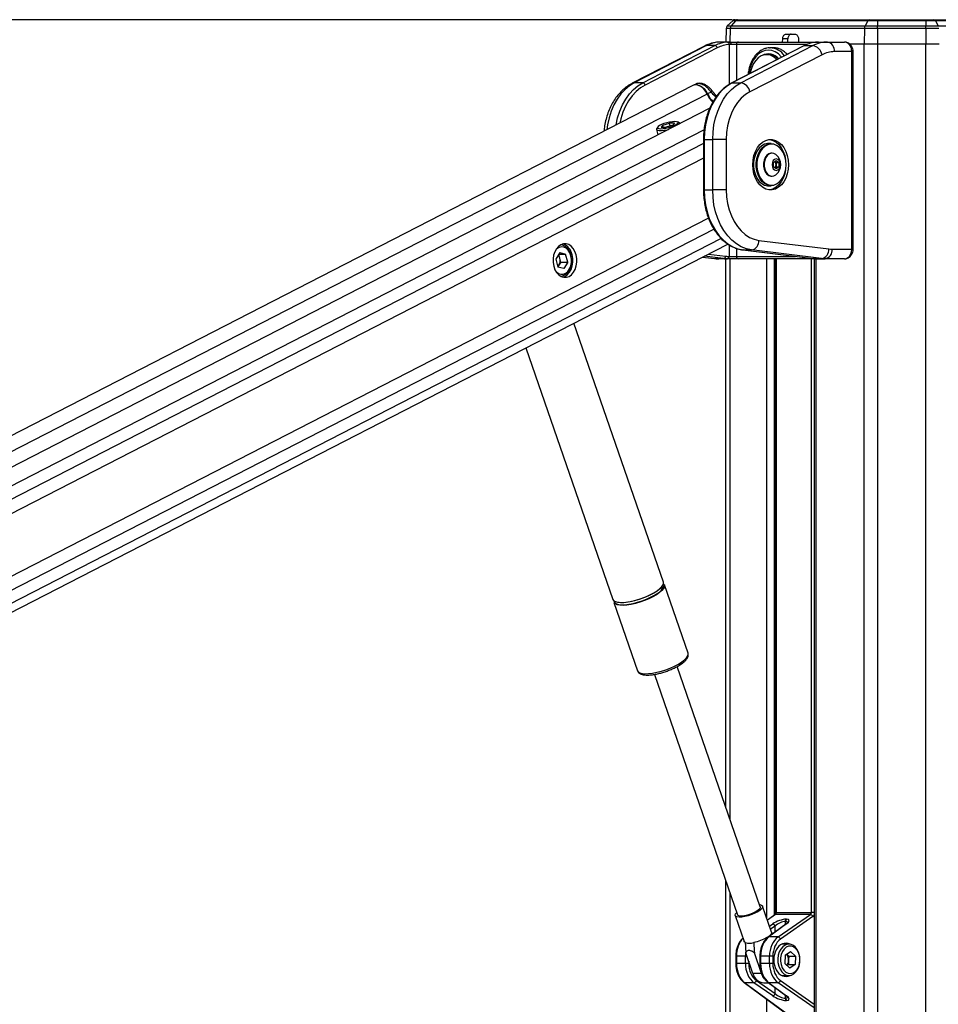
# Model space of a CAD drawing. Header units: millimetres. Extents: x 20 to 22981, y 40 to 19992.
# Tile 52 of 158: x 6047 to 6810, y 7142 to 7959. Entities that reach past the tile are written whole.
import ezdxf

# ---------------------------------------------------------------- set-up
doc = ezdxf.new("R2010")
doc.units = ezdxf.units.MM
doc.header["$LTSCALE"] = 2
doc.layers.add('COMPONENT_GEOMETRY', color=7, linetype='Continuous')
doc.styles.add('SLDTEXTSTYLE0', font='TXT', dxfattribs={"width": 0.75})
doc.dimstyles.new('SLDDIMSTYLE0', dxfattribs={"dimtxt": 100, "dimasz": 6.604, "dimexe": 0, "dimexo": 0.0625, "dimgap": 25, "dimtad": 0, "dimtih": 1, "dimtoh": 1, "dimdec": 0, "dimrnd": 1e-09, "dimzin": 12, "dimdsep": 46, "dimtxsty": 'SLDTEXTSTYLE0', "dimsah": 1, "dimcen": 0.09, "dimadec": 0, "dimazin": 3, "dimtfac": 1, "dimtdec": 0, "dimtofl": 0, "dimtmove": 0, "dimatfit": 3, "dimfxl": 1, "dimfrac": 2, "dimtolj": 1, "dimtzin": 12, "dimarcsym": 0})

# ---------------------------------------------------------------- blocks, each defined once
blk = doc.blocks.new('_D_4')
at = {"layer": 'COMPONENT_GEOMETRY', "color": 7}
for p, q in [((6638.52, 7959.49), (995.17, 7959.49)), ((1001.52, 7959.49), (1001.52, 5203.33)), ((801.45, 5183.02), (770.98, 5183.02)), ((770.98, 5183.02), (770.98, 5024.27)), ((1201.59, 5183.02), (1232.06, 5183.02)), ((1232.06, 5183.02), (1232.06, 5024.27)), ((770.98, 5024.27), (801.45, 5024.27)), ((1232.06, 5024.27), (1201.59, 5024.27)), ((1001.52, 2118.49), (1001.52, 4874.65)), ((6578.75, 2118.49), (995.17, 2118.49))]:
    blk.add_line(p, q, dxfattribs=at)
for points in [[(1001.52, 7959.49), (1000.51, 7952.89), (1002.54, 7952.89)], [(1001.52, 2118.49), (1002.54, 2125.1), (1000.51, 2125.1)]]:
    blk.add_solid(points, dxfattribs=at)
at = {"layer": 'COMPONENT_GEOMETRY', "color": 7, "char_height": 100, "attachment_point": 1, "style": 'SLDTEXTSTYLE0'}
for s, insert in [('9\'6.98"', (801.45, 5153.18)), ('2921mm', (728.74, 5003.56))]:
    blk.add_mtext(s, dxfattribs=dict(at, insert=insert))

msp = doc.modelspace()

# ---------------------------------------------------------------- linework, layer by layer
at = {"color": 7, "linetype": 'Continuous', "lineweight": 25}
for p, q in [((6638.98, 7958.65), (6634.53, 7954.36)), ((6634.53, 7954.36), (6637.69, 7954.36)), ((6641.39, 7958.65), (6637.69, 7954.36)), ((6637.69, 7954.36), (6748.87, 7954.36)), ((6641.39, 7958.65), (6638.98, 7958.65)), ((6641.06, 7959.49), (6643.13, 7959.49)), ((6751.33, 7958.65), (6641.39, 7958.65)), ((6643.13, 7959.49), (6752.48, 7959.49)), ((6751.33, 7958.65), (6748.87, 7954.36)), ((6748.87, 7954.36), (6759.31, 7954.36)), ((6759.31, 7958.65), (6751.33, 7958.65)), ((6752.48, 7959.49), (6759.31, 7959.49)), ((6759.31, 7959.49), (6759.31, 7958.65)), ((6759.31, 7959.49), (6799.26, 7959.49)), ((6799.26, 7958.65), (6759.31, 7958.65)), ((6759.31, 7958.65), (6759.31, 7954.36)), ((6759.31, 7952.25), (6759.31, 7954.36)), ((6759.31, 7954.36), (6799.26, 7954.36)), ((6799.26, 7959.49), (6799.26, 7958.65)), ((6799.26, 7959.49), (6806.09, 7959.49)), ((6799.26, 7958.65), (6799.26, 7954.36)), ((6807.25, 7958.65), (6799.26, 7958.65)), ((6799.26, 7952.25), (6799.26, 7954.36)), ((6799.26, 7954.36), (6809.71, 7954.36)), ((6806.09, 7959.49), (6915.45, 7959.49)), ((6807.25, 7958.65), (6809.71, 7954.36)), ((6917.19, 7958.65), (6807.25, 7958.65)), ((6809.71, 7954.36), (6920.89, 7954.36)), ((6633.62, 7952.25), (6633.42, 7940.96)), ((6636.93, 7952.25), (6633.62, 7952.25)), ((6748.36, 7952.25), (6636.93, 7952.25)), ((6683.34, 7947.49), (6690.79, 7947.49)), ((6748.36, 7952.25), (6748.24, 7939.49)), ((6759.31, 7952.25), (6748.36, 7952.25)), ((6759.31, 7952.25), (6759.31, 7939.49)), ((6799.26, 7952.25), (6759.31, 7952.25)), ((6799.26, 7952.25), (6799.26, 7939.49)), ((6810.22, 7952.25), (6799.26, 7952.25)), ((6615.52, 7937.54), (6555.54, 7906.67)), ((6617.24, 7937.94), (6557.27, 7907.07)), ((6564.34, 7907.07), (6624.31, 7937.94)), ((6624.31, 7937.94), (6617.24, 7937.94)), ((6636.72, 7940.96), (6629.34, 7940.96)), ((6636.72, 7940.96), (6643.74, 7940.96)), ((6642.18, 7938.96), (6637.5, 7938.96)), ((6698.13, 7937.84), (6638.15, 7906.97)), ((6698.56, 7937.94), (6638.59, 7907.07)), ((6643.74, 7940.96), (6708.56, 7940.96)), ((6645.66, 7907.07), (6705.63, 7937.94)), ((6680.45, 7940.96), (6680.52, 7943.56)), ((6684.76, 7943.56), (6680.52, 7943.56)), ((6684.7, 7940.96), (6684.76, 7943.56)), ((6693.62, 7943.56), (6693.62, 7940.96)), ((6698.56, 7937.94), (6705.63, 7937.94)), ((6708.56, 7940.96), (6710.34, 7940.96)), ((6710.34, 7940.96), (6717.72, 7940.96)), ((6717.72, 7940.96), (6731.74, 7940.96)), ((6735.66, 7939.49), (6748.24, 7939.49)), ((6735.83, 7939.49), (6748.24, 7939.49)), ((6748.24, 7939.49), (6759.31, 7939.49)), ((6759.31, 7939.49), (6799.26, 7939.49)), ((6799.26, 7939.49), (6810.34, 7939.49)), ((6626.21, 7936.06), (6566.24, 7905.19)), ((6713.22, 7930.42), (6653.25, 7899.55)), ((6669.19, 7930.46), (6667.14, 7930.46)), ((6669.58, 7936.15), (6670.11, 7936.16)), ((6672.94, 7936.16), (6670.11, 7936.16)), ((6737.84, 7932.96), (6723.38, 7932.96)), ((6737.84, 7768.96), (6737.84, 7932.96)), ((6739.01, 7768.96), (6739.01, 7932.96)), ((6605.91, 7904.86), (5404.92, 7287.66)), ((6564.34, 7907.07), (6557.27, 7907.07)), ((6608.39, 7906.02), (6606.48, 7905.13)), ((6638.59, 7907.07), (6645.66, 7907.07)), ((6621.01, 7899.43), (6618.16, 7897.96)), ((6621.66, 7900.83), (6621.64, 7900.85)), ((6619.97, 7885.97), (5429.33, 7274.09)), ((6580.96, 7871.94), (6586.41, 7873.67)), ((6590.56, 7873.67), (6586.41, 7873.67)), ((6587.04, 7871.23), (6586.41, 7873.67)), ((6590.56, 7873.67), (6589.26, 7871.94)), ((6594.63, 7873.8), (6593.23, 7874.57)), ((6595.11, 7873.2), (6595.08, 7873.3)), ((6575.71, 7868.32), (6576.87, 7863.82)), ((6576.72, 7870.33), (6575.87, 7868.98)), ((6580.96, 7871.94), (6579.66, 7870.2)), ((6579.66, 7870.2), (6583.81, 7870.2)), ((6581.4, 7870.2), (6580.96, 7871.94)), ((6589.26, 7871.94), (6583.81, 7870.2)), ((6614.74, 7860.09), (6614.74, 7818.15)), ((6615.32, 7860.09), (6615.32, 7818.15)), ((6615.32, 7860.09), (6622.39, 7860.09)), ((6622.39, 7818.15), (6622.39, 7860.09)), ((6633.71, 7860.09), (6622.39, 7860.09)), ((6633.71, 7860.09), (6633.71, 7818.15)), ((6670.9, 7856.62), (6668.64, 7856.62)), ((6671.72, 7848.62), (6671.18, 7848.62)), ((6672.95, 7840.85), (6675.07, 7842.58)), ((6672.95, 7837.39), (6672.95, 7840.85)), ((6673.97, 7841.68), (6674.99, 7840.85)), ((6674.99, 7840.85), (6677.2, 7840.85)), ((6674.99, 7840.85), (6674.99, 7839.12)), ((6675.07, 7842.58), (6677.2, 7840.85)), ((6677.2, 7840.85), (6677.2, 7837.39)), ((6675.07, 7835.65), (6672.95, 7837.39)), ((6674.99, 7837.39), (6673.97, 7836.55)), ((6674.99, 7839.12), (6674.99, 7837.39)), ((6674.99, 7837.39), (6677.2, 7837.39)), ((6677.2, 7837.39), (6675.07, 7835.65)), ((6671.18, 7829.62), (6671.72, 7829.62)), ((6615.32, 7818.15), (6622.39, 7818.15)), ((6633.71, 7818.15), (6622.39, 7818.15)), ((6668.64, 7821.62), (6670.9, 7821.62)), ((6660.82, 7776.31), (6718.93, 7769.12)), ((5589.9, 7236.12), (6635.01, 7773.21)), ((6495.4, 7766.15), (6492.2, 7760.76)), ((6495.4, 7766.15), (6500.3, 7764.93)), ((6647.47, 7768.35), (6705.59, 7761.16)), ((6647.6, 7768.34), (6647.47, 7768.35)), ((6647.6, 7768.34), (6654.67, 7768.34)), ((6647.6, 7768.34), (6705.71, 7761.15)), ((6712.78, 7761.15), (6654.67, 7768.34)), ((6721.52, 7768.96), (6737.84, 7768.96)), ((6492.2, 7760.76), (6493.9, 7754.15)), ((6495.5, 7761.62), (6494.66, 7764.89)), ((6494.68, 7764.93), (6500.3, 7764.93)), ((6496.35, 7758.31), (6494.75, 7755.62)), ((6496.35, 7758.31), (6495.5, 7761.62)), ((6496.35, 7758.31), (6502, 7758.31)), ((6502, 7758.31), (6498.8, 7752.92)), ((6502, 7758.31), (6500.3, 7764.93)), ((6613.99, 7762.4), (6623.9, 7761.18)), ((6631.46, 7761.15), (6624.39, 7761.15)), ((6634.54, 7760.96), (6627.47, 7760.96)), ((6633.39, 7305.15), (6633.39, 7760.96)), ((6634.81, 7760.96), (6634.54, 7760.96)), ((6643.74, 7760.96), (6634.81, 7760.96)), ((6635.96, 7762.96), (6636.23, 7762.96)), ((6636.23, 7762.96), (6642.18, 7762.96)), ((6708.56, 7760.96), (6643.74, 7760.96)), ((6674.59, 7760.96), (6674.59, 7218.4)), ((6705.71, 7761.15), (6705.59, 7761.16)), ((6705.71, 7761.15), (6712.78, 7761.15)), ((6706.75, 7760.96), (6706.75, 6590.02)), ((6708.79, 7760.96), (6708.56, 7760.96)), ((6708.79, 7760.96), (6715.86, 7760.96)), ((6731.74, 7760.96), (6715.86, 7760.96)), ((6494.75, 7755.62), (6493.89, 7754.18)), ((6498.8, 7752.92), (6493.9, 7754.15)), ((6581.48, 7492.63), (6507.2, 7707.52)), ((6467.39, 7687.07), (6539.61, 7478.15)), ((6601.93, 7433.47), (6582.32, 7490.21)), ((6540.45, 7475.74), (6560.06, 7419)), ((6601.97, 7433.35), (6601.93, 7433.47)), ((6602.01, 7432.89), (6601.95, 7433.27)), ((6661.84, 7222.86), (6592.84, 7422.46)), ((6595.17, 7423.8), (6597.29, 7425.25)), ((6596.01, 7424.35), (6596.38, 7424.59)), ((6560.03, 7419.11), (6560.06, 7419)), ((6574.02, 7415.95), (6643.01, 7216.35)), ((6633.39, 6590.02), (6633.39, 7244.18)), ((6671.22, 7201.97), (6663.77, 7223.53)), ((6675.18, 7218.4), (6704.36, 7218.4)), ((6641.08, 7215.69), (6648.54, 7194.13)), ((6673.9, 7216.45), (6667.77, 7211.95)), ((6703.54, 7216.62), (6674.44, 7216.62)), ((6676.69, 7197.95), (6703.54, 7216.62)), ((6705.55, 7214.83), (6678.7, 7196.16)), ((6682.81, 7210.9), (6682.59, 7210.9)), ((6683.36, 7212.68), (6683.59, 7212.68)), ((6683.19, 7208.58), (6668.44, 7197.78)), ((6683.73, 7208.75), (6668.99, 7197.95)), ((6676.69, 7197.95), (6668.99, 7197.95)), ((6685.67, 7191.96), (6679.74, 7191.96)), ((6682.65, 7182.84), (6687.1, 7185.98)), ((6691.25, 7182.1), (6687.1, 7185.98)), ((6641.54, 7181.88), (6641.54, 7176.04)), ((6649.5, 7181.88), (6642.13, 7181.88)), ((6642.13, 7181.88), (6642.13, 7176.04)), ((6649.5, 7176.04), (6649.5, 7181.88)), ((6655.84, 7167.64), (6649.9, 7184.82)), ((6662.91, 7167.64), (6656.97, 7184.82)), ((6661.57, 7181.88), (6661.57, 7176.04)), ((6669.53, 7181.88), (6662.16, 7181.88)), ((6662.16, 7181.88), (6662.16, 7176.04)), ((6672.32, 7181.88), (6669.53, 7181.88)), ((6669.53, 7176.04), (6669.53, 7181.88)), ((6672.32, 7181.88), (6672.32, 7176.04)), ((6682.65, 7182.84), (6682.35, 7175.82)), ((6685.6, 7182.1), (6683.88, 7183.71)), ((6685.44, 7178.59), (6685.29, 7175.07)), ((6685.6, 7182.1), (6685.44, 7178.59)), ((6685.6, 7182.1), (6691.25, 7182.1)), ((6691.25, 7182.1), (6690.95, 7175.07)), ((6649.5, 7176.04), (6642.13, 7176.04)), ((6652.29, 7176.04), (6649.5, 7176.04)), ((6669.53, 7176.04), (6662.16, 7176.04)), ((6672.32, 7176.04), (6669.53, 7176.04)), ((6682.35, 7175.82), (6686.5, 7171.93)), ((6685.29, 7175.07), (6684.07, 7174.21)), ((6685.29, 7175.07), (6690.95, 7175.07)), ((6690.95, 7175.07), (6686.5, 7171.93)), ((6662.91, 7167.64), (6655.84, 7167.64)), ((6658.67, 7161.75), (6674.21, 7150.95)), ((6679.74, 7165.96), (6685.67, 7165.96)), ((6648.42, 7160.14), (6685.68, 7132.84)), ((6648.96, 7159.97), (6686.97, 7132.12)), ((6656.66, 7159.97), (6648.96, 7159.97)), ((6672.2, 7149.16), (6656.66, 7159.97)), ((6664.73, 7159.79), (6668.92, 7159.79)), ((6668.44, 7160.14), (6683.19, 7149.34)), ((6668.99, 7159.97), (6683.73, 7149.16)), ((6676.69, 7159.97), (6668.99, 7159.97)), ((6682.59, 7147.02), (6682.81, 7147.02)), ((6683.59, 7145.23), (6683.36, 7145.23))]:
    msp.add_line(p, q, dxfattribs=at)
at = {"color": 8, "linetype": 'Continuous', "lineweight": 25}
for p, q in [((6636.93, 7952.25), (6636.76, 7940.96)), ((6636.23, 7905.89), (6636.23, 7938.9)), ((6700.75, 7938.96), (6642.18, 7938.96)), ((6642.18, 7938.96), (6642.18, 7909.04)), ((6748.24, 2191.49), (6748.24, 7939.49)), ((6759.31, 7939.49), (6759.31, 2191.49)), ((6799.26, 2191.49), (6799.26, 7939.49)), ((6739.01, 7932.96), (6737.84, 7932.96)), ((6617.76, 7897.75), (5417.26, 7280.8)), ((6615.22, 7867.99), (5443.87, 7266.02)), ((6614.74, 7856.64), (5632.67, 7351.95)), ((6615.32, 7860.09), (6614.74, 7860.09)), ((6614.74, 7844.62), (5648.46, 7348.04)), ((6615.32, 7818.15), (6614.74, 7818.15)), ((6618.92, 7794.82), (5648.2, 7295.96)), ((6623.51, 7785.45), (5525.04, 7220.94)), ((6629.4, 7777.89), (5534.94, 7215.44)), ((6636.23, 7762.96), (6636.23, 7772.42)), ((6642.18, 7769.62), (6642.18, 7762.96)), ((6739.01, 7768.96), (6737.84, 7768.96)), ((6614.04, 7762.43), (6624.39, 7761.15)), ((6631.46, 7761.15), (6615.41, 7763.13)), ((6618.83, 7764.89), (6633, 7763.14)), ((6623.9, 7761.18), (6624.39, 7761.15)), ((6636.74, 7760.96), (6636.74, 7295.46)), ((6642.18, 7762.96), (6691.02, 7762.96)), ((6667.23, 7213.52), (6667.23, 7760.96)), ((6673.4, 7760.96), (6673.4, 7216.08)), ((6675.18, 7760.96), (6675.18, 7218.4)), ((6704.36, 7218.4), (6704.36, 7760.96)), ((6708.14, 7760.96), (6708.14, 6590.02)), ((6708.52, 7760.96), (6708.56, 7760.96)), ((6636.74, 7234.49), (6636.74, 6590.02)), ((6675.18, 7218.4), (6674.59, 7218.4)), ((6706.75, 7218.4), (6704.36, 7218.4)), ((6674.44, 7216.62), (6667.83, 7211.77)), ((6682.59, 7210.9), (6682.59, 7208.14)), ((6682.81, 7208.3), (6682.81, 7210.9)), ((6669.52, 7206.89), (6672.2, 7208.75)), ((6674.21, 7206.97), (6670.41, 7204.32)), ((6674.21, 7202), (6674.21, 7206.97)), ((6641.54, 7181.88), (6642.13, 7181.88)), ((6649.5, 7181.88), (6650.91, 7181.88)), ((6652.29, 7177.89), (6652.29, 7176.04)), ((6662.16, 7181.88), (6661.57, 7181.88)), ((6641.54, 7176.04), (6642.13, 7176.04)), ((6661.57, 7176.04), (6662.16, 7176.04)), ((6678.7, 7161.75), (6706.75, 7142.25)), ((6674.21, 7150.95), (6674.21, 7155.91)), ((6706.75, 7139.06), (6676.69, 7159.97)), ((6667.23, 6590.02), (6667.23, 7146.36)), ((6682.59, 7149.78), (6682.59, 7147.02)), ((6682.81, 7147.02), (6682.81, 7149.61))]:
    msp.add_line(p, q, dxfattribs=at)
at = {"color": 8, "linetype": 'Continuous', "lineweight": 25, "flags": 128}
for points in [[(6615.52, 7937.54), (6616.18, 7937.8), (6617.24, 7937.94)], [(6708.56, 7940.96), (6708.32, 7940.92), (6708.13, 7940.83)], [(6679.59, 7928.3), (6679.24, 7928.73), (6676.9, 7931.05), (6674.31, 7932.76), (6671.55, 7933.81), (6668.7, 7934.16), (6665.85, 7933.81), (6663.09, 7932.76), (6660.5, 7931.05), (6658.15, 7928.73), (6656.13, 7925.87), (6654.49, 7922.56), (6653.28, 7918.89), (6652.54, 7914.99), (6652.47, 7914.34)], [(6557.27, 7907.07), (6553.31, 7904.64), (6549.59, 7901.54), (6546.17, 7897.82), (6543.09, 7893.54), (6540.4, 7888.77), (6538.14, 7883.56), (6536.35, 7878.01), (6535.06, 7872.18), (6534.47, 7868.14)], [(6542.11, 7872.07), (6542.13, 7872.18), (6543.43, 7878.01), (6545.22, 7883.56), (6547.47, 7888.77), (6550.16, 7893.54), (6553.24, 7897.82), (6556.66, 7901.54), (6560.38, 7904.64), (6564.34, 7907.07)], [(6566.24, 7905.19), (6562.44, 7902.86), (6558.87, 7899.88), (6555.58, 7896.31), (6552.62, 7892.21), (6550.04, 7887.62), (6547.88, 7882.62), (6546.16, 7877.29), (6545.3, 7873.71)], [(6555.54, 7906.67), (6556.2, 7906.93), (6557.27, 7907.07)], [(6638.59, 7907.07), (6638.32, 7907.04), (6638.15, 7906.97)], [(6621.01, 7899.43), (6621.34, 7899.84), (6621.56, 7900.2), (6621.68, 7900.5), (6621.7, 7900.73), (6621.66, 7900.83)], [(6596.66, 7426.24), (6598.92, 7427.97), (6600.6, 7429.66), (6601.66, 7431.23), (6602.05, 7432.64), (6601.97, 7433.35)], [(6560.06, 7419), (6560.62, 7418.12), (6561.9, 7417.29), (6563.79, 7416.75), (6566.24, 7416.52), (6569.16, 7416.6), (6572.45, 7416.98), (6576.03, 7417.67), (6579.76, 7418.63), (6583.53, 7419.84), (6587.22, 7421.25), (6590.72, 7422.82), (6593.89, 7424.5), (6596.66, 7426.24)]]:
    msp.add_lwpolyline(points, dxfattribs=at)
at = {"color": 7, "linetype": 'Continuous', "lineweight": 25, "flags": 128}
for points in [[(6636.72, 7940.96), (6636.87, 7940.92), (6637.02, 7940.81), (6637.15, 7940.62), (6637.27, 7940.37), (6637.37, 7940.07), (6637.44, 7939.72), (6637.48, 7939.35), (6637.5, 7938.96)], [(6698.56, 7937.94), (6698.29, 7937.91), (6698.13, 7937.84)], [(6675.67, 7926.28), (6675.13, 7926.86), (6672.85, 7928.71), (6670.38, 7929.91), (6667.78, 7930.44), (6665.16, 7930.26), (6662.62, 7929.38), (6660.23, 7927.83), (6658.1, 7925.68), (6656.29, 7922.99), (6654.88, 7919.87), (6653.91, 7916.43), (6653.64, 7914.94)], [(6617.76, 7897.75), (6616.38, 7900.19), (6614.65, 7902.29), (6612.68, 7903.93), (6610.59, 7904.99), (6608.53, 7905.41), (6606.62, 7905.15), (6605.91, 7904.86)], [(6606.28, 7905.03), (6607.04, 7905.35), (6608.94, 7905.6), (6611, 7905.18), (6613.09, 7904.13), (6615.06, 7902.49), (6616.79, 7900.39), (6618.16, 7897.96)], [(6638.59, 7907.07), (6634.63, 7904.64), (6630.91, 7901.54), (6627.48, 7897.82), (6624.4, 7893.54), (6621.72, 7888.77), (6619.46, 7883.56), (6617.67, 7878.01), (6616.37, 7872.18), (6615.59, 7866.18), (6615.32, 7860.09)], [(6622.39, 7860.09), (6622.66, 7866.18), (6623.44, 7872.18), (6624.74, 7878.01), (6626.53, 7883.56), (6628.79, 7888.77), (6631.48, 7893.54), (6634.55, 7897.82), (6637.98, 7901.54), (6641.7, 7904.64), (6645.66, 7907.07)], [(6653.25, 7899.55), (6649.57, 7897.25), (6646.14, 7894.26), (6643.03, 7890.64), (6640.29, 7886.46), (6637.98, 7881.79), (6636.14, 7876.72), (6634.8, 7871.35), (6633.98, 7865.77), (6633.71, 7860.09)], [(6590.96, 7874.94), (6588.97, 7874.82), (6586.67, 7874.46), (6584.24, 7873.9), (6581.88, 7873.18), (6579.78, 7872.36), (6578.12, 7871.51), (6577.02, 7870.69), (6576.58, 7869.97), (6576.83, 7869.41), (6577.74, 7869.05), (6579.26, 7868.93), (6581.25, 7869.05), (6583.55, 7869.41), (6585.98, 7869.97), (6588.34, 7870.69), (6590.44, 7871.51), (6592.1, 7872.36), (6593.2, 7873.18), (6593.64, 7873.9), (6593.39, 7874.46), (6592.47, 7874.82), (6590.96, 7874.94)], [(6595.1, 7873.19), (6594.75, 7873.73), (6594.63, 7873.8)], [(6575.87, 7868.98), (6575.79, 7868.84), (6575.78, 7868.16), (6576.49, 7867.68), (6577.85, 7867.42), (6579.78, 7867.42), (6582.12, 7867.68), (6584.71, 7868.16), (6585.82, 7868.42)], [(6685.33, 7839.12), (6685.07, 7835.26), (6684.32, 7831.53), (6683.1, 7828.06), (6681.45, 7824.97), (6679.43, 7822.36), (6677.1, 7820.32), (6674.54, 7818.92), (6671.85, 7818.21), (6669.11, 7818.21), (6666.41, 7818.92), (6663.86, 7820.32), (6661.53, 7822.36), (6659.5, 7824.97), (6657.85, 7828.06), (6656.63, 7831.53), (6655.88, 7835.26), (6655.63, 7839.12), (6655.88, 7842.98), (6656.63, 7846.7), (6657.85, 7850.17), (6659.5, 7853.26), (6661.53, 7855.88), (6663.86, 7857.92), (6666.41, 7859.32), (6669.11, 7860.03), (6671.85, 7860.03), (6674.54, 7859.32), (6677.1, 7857.92), (6679.43, 7855.88), (6681.45, 7853.26), (6683.1, 7850.17), (6684.32, 7846.7), (6685.07, 7842.98), (6685.33, 7839.12)], [(6668.64, 7856.62), (6668.01, 7856.59), (6665.54, 7856.06), (6663.19, 7854.83), (6661.06, 7852.96), (6659.25, 7850.52), (6657.82, 7847.61), (6656.83, 7844.36), (6656.33, 7840.89), (6656.33, 7837.35), (6656.83, 7833.88), (6657.82, 7830.62), (6659.25, 7827.72), (6661.06, 7825.28), (6663.19, 7823.41), (6665.54, 7822.18), (6668.01, 7821.64), (6668.64, 7821.62)], [(6670.9, 7821.62), (6670.28, 7821.64), (6667.8, 7822.18), (6665.45, 7823.41), (6663.33, 7825.28), (6661.51, 7827.72), (6660.08, 7830.62), (6659.1, 7833.88), (6658.59, 7837.35), (6658.59, 7840.89), (6659.1, 7844.36), (6660.08, 7847.61), (6661.51, 7850.52), (6663.33, 7852.96), (6665.45, 7854.83), (6667.8, 7856.06), (6670.28, 7856.59), (6670.9, 7856.62)], [(6683.28, 7839.12), (6683.03, 7842.56), (6682.3, 7845.86), (6681.11, 7848.89), (6679.52, 7851.51), (6677.58, 7853.63), (6675.38, 7855.15), (6673.02, 7856.02), (6670.57, 7856.2), (6668.15, 7855.67), (6665.86, 7854.47), (6663.78, 7852.64), (6662.01, 7850.26), (6660.61, 7847.42), (6659.65, 7844.24), (6659.16, 7840.85), (6659.16, 7837.39), (6659.65, 7834), (6660.61, 7830.82), (6662.01, 7827.98), (6663.78, 7825.6), (6665.86, 7823.76), (6668.15, 7822.56), (6670.57, 7822.04), (6673.02, 7822.21), (6675.38, 7823.08), (6677.58, 7824.61), (6679.52, 7826.72), (6681.11, 7829.35), (6682.3, 7832.37), (6683.03, 7835.68), (6683.28, 7839.12)], [(6669.42, 7860.06), (6669.73, 7860.03), (6672.42, 7859.32), (6674.98, 7857.92), (6677.31, 7855.88), (6679.33, 7853.26), (6680.98, 7850.17), (6682.2, 7846.7), (6682.9, 7843.33)], [(6671.18, 7848.62), (6670.73, 7848.6), (6668.94, 7848.07), (6667.31, 7846.88), (6665.97, 7845.11), (6665.02, 7842.9), (6664.53, 7840.41), (6664.53, 7837.82), (6665.02, 7835.33), (6665.97, 7833.12), (6667.31, 7831.36), (6668.94, 7830.17), (6670.73, 7829.64), (6671.18, 7829.62)], [(6675.1, 7847.33), (6674.81, 7847.55), (6673.09, 7848.42), (6671.26, 7848.6), (6669.47, 7848.07), (6667.85, 7846.88), (6666.51, 7845.11), (6665.56, 7842.9), (6665.07, 7840.41), (6665.07, 7837.82), (6665.56, 7835.33), (6666.51, 7833.12), (6667.85, 7831.36), (6669.47, 7830.17), (6671.26, 7829.64), (6673.09, 7829.82), (6674.81, 7830.68), (6675.1, 7830.9)], [(6678.43, 7839.12), (6678.18, 7840.94), (6677.45, 7842.48), (6676.36, 7843.51), (6675.07, 7843.87), (6673.79, 7843.51), (6672.7, 7842.48), (6671.97, 7840.94), (6671.72, 7839.12), (6671.97, 7837.3), (6672.7, 7835.76), (6673.79, 7834.73), (6675.07, 7834.37), (6676.36, 7834.73), (6677.45, 7835.76), (6678.18, 7837.3), (6678.43, 7839.12)], [(6682.9, 7834.91), (6682.2, 7831.53), (6680.98, 7828.06), (6679.33, 7824.97), (6677.31, 7822.36), (6674.98, 7820.32), (6672.42, 7818.92), (6669.73, 7818.21), (6669.42, 7818.17)], [(6615.32, 7818.15), (6615.59, 7811.98), (6616.4, 7805.91), (6617.73, 7800.03), (6619.56, 7794.42), (6621.87, 7789.17), (6624.61, 7784.37), (6627.76, 7780.08), (6631.25, 7776.37), (6635.04, 7773.3), (6639.07, 7770.92), (6643.28, 7769.26), (6647.6, 7768.34)], [(6654.67, 7768.34), (6650.35, 7769.26), (6646.14, 7770.92), (6642.11, 7773.3), (6638.32, 7776.37), (6634.83, 7780.08), (6631.68, 7784.37), (6628.94, 7789.17), (6626.63, 7794.42), (6624.8, 7800.03), (6623.47, 7805.91), (6622.66, 7811.98), (6622.39, 7818.15)], [(6633.71, 7818.15), (6633.98, 7812.5), (6634.78, 7806.96), (6636.11, 7801.61), (6637.93, 7796.57), (6640.21, 7791.92), (6642.91, 7787.75), (6645.99, 7784.13), (6649.38, 7781.13), (6653.03, 7778.8), (6656.86, 7777.18), (6660.82, 7776.31)], [(6503.1, 7746.38), (6505.09, 7747.78), (6506.8, 7749.76), (6508.16, 7752.23), (6509.1, 7755.07), (6509.57, 7758.14), (6509.54, 7761.27), (6509.02, 7764.32), (6508.04, 7767.13), (6506.63, 7769.56), (6504.89, 7771.48), (6502.88, 7772.81), (6500.71, 7773.47), (6498.49, 7773.43), (6496.34, 7772.7), (6494.35, 7771.3), (6492.64, 7769.32), (6491.27, 7766.85), (6490.34, 7764), (6489.87, 7760.94), (6489.9, 7757.81), (6490.41, 7754.76), (6491.4, 7751.95), (6492.8, 7749.52), (6494.55, 7747.6), (6496.56, 7746.27), (6498.73, 7745.61), (6500.94, 7745.65), (6503.1, 7746.38)], [(6504.68, 7763.43), (6503.76, 7765.98), (6502.42, 7768.11), (6500.74, 7769.71), (6498.84, 7770.67), (6496.83, 7770.93), (6494.83, 7770.48), (6492.98, 7769.33), (6492.1, 7768.48)], [(6504.61, 7763.98), (6503.65, 7766.68), (6502.28, 7768.99), (6500.57, 7770.79), (6498.61, 7771.99), (6496.51, 7772.52), (6495.97, 7772.54)], [(6492.1, 7750.6), (6492.59, 7750.09), (6494.39, 7748.8), (6496.37, 7748.19), (6498.39, 7748.28), (6500.33, 7749.09), (6502.06, 7750.55), (6503.49, 7752.58), (6504.51, 7755.04), (6505.07, 7757.79), (6505.13, 7760.65), (6504.68, 7763.43)], [(6495.97, 7746.54), (6496.5, 7746.56), (6498.6, 7747.08), (6500.56, 7748.28), (6502.28, 7750.08), (6503.65, 7752.39), (6504.61, 7755.09), (6505.1, 7758.02), (6505.1, 7761.04), (6504.61, 7763.98)], [(6498.02, 7745.75), (6499.71, 7746.38), (6501.69, 7747.78), (6503.41, 7749.76), (6504.77, 7752.23), (6505.71, 7755.07), (6506.17, 7758.14), (6506.15, 7761.27), (6505.63, 7764.32)], [(6582.32, 7490.21), (6582.38, 7490.01), (6582.32, 7488.7), (6581.6, 7487.2), (6580.22, 7485.57), (6578.24, 7483.85), (6575.72, 7482.11), (6572.74, 7480.39), (6569.39, 7478.76), (6565.78, 7477.26), (6562.04, 7475.95), (6558.27, 7474.86), (6554.6, 7474.03), (6551.15, 7473.49), (6548.03, 7473.26), (6545.34, 7473.34), (6543.16, 7473.73), (6541.57, 7474.41), (6540.62, 7475.37), (6540.45, 7475.74)], [(6580.36, 7488.84), (6579.27, 7487.6), (6577.31, 7485.9), (6574.82, 7484.18), (6571.88, 7482.49), (6568.57, 7480.88), (6565.01, 7479.4), (6561.31, 7478.1), (6557.59, 7477.03), (6553.97, 7476.21), (6550.57, 7475.68), (6547.49, 7475.45), (6544.83, 7475.53), (6542.68, 7475.91), (6541.11, 7476.59), (6540.99, 7476.67)], [(6576.21, 7485.39), (6578.47, 7487.13), (6580.16, 7488.81), (6581.21, 7490.38), (6581.6, 7491.79), (6581.48, 7492.63)], [(6539.61, 7478.15), (6540.18, 7477.27), (6541.45, 7476.44), (6543.35, 7475.9), (6545.79, 7475.67), (6548.71, 7475.75), (6552.01, 7476.14), (6555.58, 7476.82), (6559.31, 7477.78), (6563.09, 7478.99), (6566.78, 7480.4), (6570.27, 7481.97), (6573.45, 7483.65), (6576.21, 7485.39)], [(6540.48, 7477), (6540.54, 7476.38), (6541.15, 7475.31), (6542.41, 7474.49), (6544.28, 7473.96), (6546.69, 7473.73), (6549.57, 7473.81), (6552.83, 7474.19), (6556.36, 7474.87), (6560.04, 7475.81), (6563.77, 7477), (6567.41, 7478.4), (6570.86, 7479.95), (6573.99, 7481.61), (6576.72, 7483.32)], [(6661.16, 7224.83), (6661.5, 7224.78), (6662.94, 7224.38), (6663.71, 7223.67), (6663.77, 7222.71), (6663.12, 7221.55), (6661.8, 7220.27), (6659.89, 7218.95), (6657.51, 7217.67), (6654.81, 7216.51), (6651.96, 7215.55), (6649.14, 7214.84), (6646.53, 7214.43), (6644.28, 7214.35), (6642.55, 7214.6), (6641.44, 7215.16), (6641.02, 7216), (6641.32, 7217.07), (6642.31, 7218.3), (6642.33, 7218.32)], [(6661.84, 7222.86), (6661.88, 7222.37), (6661.41, 7221.35), (6660.26, 7220.2), (6658.54, 7219.01), (6656.36, 7217.86), (6653.9, 7216.85), (6651.32, 7216.03), (6648.82, 7215.49), (6646.59, 7215.24), (6644.8, 7215.32), (6643.57, 7215.72), (6643.01, 7216.35)], [(6671.22, 7201.97), (6671.23, 7201.17), (6670.59, 7200), (6669.26, 7198.71), (6667.33, 7197.38), (6664.93, 7196.09), (6662.2, 7194.92), (6659.33, 7193.96), (6656.48, 7193.26)], [(6649.41, 7193.26), (6648.61, 7193.96), (6648.54, 7194.13)], [(6690.74, 7189.8), (6688.84, 7191.16), (6686.76, 7191.87), (6684.63, 7191.87), (6682.55, 7191.19), (6680.64, 7189.84), (6679, 7187.91), (6677.72, 7185.49), (6676.87, 7182.72), (6676.49, 7179.75), (6676.61, 7176.74), (6677.22, 7173.84), (6678.28, 7171.22), (6679.74, 7169.02), (6681.52, 7167.36), (6683.52, 7166.32), (6685.64, 7165.96), (6687.76, 7166.3), (6689.77, 7167.32), (6691.56, 7168.98), (6693.03, 7171.16), (6694.1, 7173.77), (6694.72, 7176.66), (6694.85, 7179.68), (6694.48, 7182.65), (6693.64, 7185.43), (6692.37, 7187.85), (6690.74, 7189.8)], [(6691.25, 7188.46), (6689.44, 7189.73), (6687.46, 7190.32), (6685.44, 7190.19), (6683.51, 7189.36), (6681.78, 7187.88), (6680.37, 7185.83), (6679.36, 7183.36), (6678.82, 7180.6), (6678.78, 7177.75), (6679.25, 7174.96), (6680.19, 7172.43), (6681.54, 7170.31), (6683.23, 7168.74), (6685.14, 7167.8), (6687.15, 7167.57), (6689.14, 7168.05), (6690.99, 7169.22), (6692.57, 7171), (6693.79, 7173.28), (6694.57, 7175.91), (6694.86, 7178.74), (6694.64, 7181.58), (6693.94, 7184.26), (6692.78, 7186.6), (6691.25, 7188.46)], [(6665.39, 7163.12), (6664.1, 7165), (6662.91, 7167.64)]]:
    msp.add_lwpolyline(points, dxfattribs=at)
at = {"color": 7, "linetype": 'Continuous', "lineweight": 25}
for centre, radius, start, end in [((6636.62, 7952.2), 3, 134, 179), ((6640.23, 7952.24), 3.31, 140.3072, 179.88959), ((6641.06, 7956.49), 3, 90, 134), ((6643.17, 7957.19), 2.3, 91.11663, 140.65389), ((6752.77, 7952.3), 4.41, 152.2491, 180.66965), ((6752.64, 7958.07), 1.43, 96.12022, 156.09848), ((6805.94, 7958.07), 1.43, 23.90152, 83.87978), ((6629.48, 7914.62), 26.34, 90.31718, 117.6867), ((6636.64, 7914.36), 26.61, 94.08173, 117.59839), ((6623.92, 7935.65), 2.33, 10.31988, 80.24189), ((6638.05, 7913.42), 25.55, 94.08173, 117.59839), ((6634.38, 7939.09), 1.85, 354.41372, 78.67005), ((6643.99, 7939.15), 1.82, 97.87436, 186.14266), ((6710.89, 7914.36), 26.61, 94.08173, 117.59839), ((6717.87, 7914.62), 26.34, 90.31718, 117.6867), ((6704.05, 7928.75), 9.32, 10.31988, 80.24189), ((6716.31, 7933.96), 7.14, 351.95053, 78.57825), ((6668.74, 7919.91), 11.17, 40.13612, 118.24544), ((6668.97, 7919.34), 11.12, 43.44816, 88.8665), ((6723.5, 7910.83), 22.12, 90.31718, 117.6867), ((6563.95, 7904.77), 2.33, 10.31988, 80.24189), ((6644.08, 7897.88), 9.32, 10.31988, 80.24189), ((6638.59, 7907.18), 22.86, 204.3527, 225.13169), ((6639.06, 7907.43), 22.95, 204.37047, 224.44425), ((6671.6, 7839.25), 3.39, 357.68056, 45.67538), ((6668.35, 7839.12), 10.63, 0, 50.61067), ((6671.6, 7838.98), 3.39, 314.32462, 2.31944), ((6668.35, 7839.12), 10.63, 309.38933, 0), ((6653.18, 7775.84), 7.65, 281.21251, 3.47479), ((6494.33, 7762.5), 11.44, 9.1476, 71.19362), ((6711.29, 7768.65), 7.65, 281.21251, 3.47479), ((6714.45, 7767.96), 7.14, 281.42175, 8.04947), ((6721.52, 7790.03), 21.07, 262.93872, 269.9947), ((6489.13, 7760.08), 6.55, 13.58989, 38.79815), ((6487.66, 7759.55), 8.1, 330.96112, 14.78242), ((6627.48, 7786.04), 25.09, 262.93872, 269.9947), ((6631.09, 7763.02), 1.91, 281.21251, 3.47479), ((6634.55, 7786.04), 25.09, 262.93872, 269.9947), ((6635.96, 7787.04), 24.08, 262.93872, 269.9947), ((6634.19, 7762.71), 1.79, 281.42175, 8.04947), ((6634.46, 7762.71), 1.79, 281.42175, 8.04947), ((6643.99, 7762.76), 1.82, 173.85734, 262.12564), ((6708.79, 7786.04), 25.09, 262.93872, 269.9947), ((6715.86, 7786.04), 25.09, 262.93872, 269.9947), ((6490.26, 7758.23), 5.18, 313.35587, 329.82099), ((6579.78, 7489.72), 2.27, 348.5495, 40.23726), ((6684.78, 7211), 2.19, 130.13038, 182.82489), ((6685, 7211), 2.19, 130.13038, 182.82489), ((6703.09, 7214.08), 2.58, 16.96844, 79.90044), ((6671.75, 7206.21), 2.58, 16.96844, 79.90044), ((6676.24, 7195.41), 2.58, 16.96844, 79.90044), ((6652.95, 7205.57), 12.82, 253.98684, 286.01316), ((6678.16, 7179.12), 7.31, 355.81042, 38.73898), ((6678.22, 7178.74), 7.23, 322.35912, 358.8057), ((6665.93, 7170.11), 10.39, 193.74988, 263.37457), ((6656.21, 7162.51), 2.58, 280.09956, 343.03156), ((6676.24, 7162.51), 2.58, 280.09956, 343.03156), ((6671.75, 7151.7), 2.58, 280.09956, 343.03156), ((6684.78, 7146.91), 2.19, 177.17511, 229.86962), ((6685, 7146.91), 2.19, 177.17511, 229.86962)]:
    msp.add_arc(centre, radius, start, end, dxfattribs=at)
at = {"color": 8, "linetype": 'Continuous', "lineweight": 25}
for centre, radius, start, end in [((6669.35, 7920.52), 15.66, 35.41939, 87.2019), ((6613.71, 7906.71), 9.82, 294.37006, 296.99), ((6571.45, 7493.32), 11.3, 297.80027, 338.98707), ((6674.43, 7215.7), 0.917, 89.37969, 125.70539), ((6683.72, 7207.83), 0.917, 89.37969, 125.70539), ((6668.98, 7197.03), 0.917, 89.38035, 125.67966), ((6648.95, 7160.88), 0.917, 234.33741, 270.61921), ((6668.98, 7160.88), 0.917, 234.33741, 270.61921), ((6683.72, 7150.08), 0.917, 234.29461, 270.62031)]:
    msp.add_arc(centre, radius, start, end, dxfattribs=at)
at = {"color": 7, "linetype": 'Continuous', "lineweight": 25}
for centre, major_axis, ratio, start_param, end_param in [((6673.84, 7218.4), (0, 2), 0.670074, 3.608804, 4.712389), ((6702.87, 7218.4), (0, 2), 0.744139, 3.608804, 4.712389), ((6677.71, 7208.65), (7.94, 3.19), 0.312033, 0.660801, 2.205418), ((6678.34, 7206.86), (5.87, 3.39), 0.37303, 0.572968, 2.117585), ((6677.93, 7208.65), (7.94, 3.19), 0.312033, 5.39937, 6.943987), ((6674.59, 7181.88), (0, 18), 0.690648, 0.467212, 1.570796), ((6682.55, 7181.88), (0, 18), 0.723566, 0.467212, 1.570796), ((6683.93, 7181.88), (0, 16), 0.725623, 0.467212, 1.570796), ((6683.1, 7178.96), (0, 13.8), 0.725623, 5.927229, 9.780734), ((6654.56, 7176.04), (0, 18), 0.690648, 1.570796, 2.674381), ((6662.53, 7176.04), (0, 18), 0.723566, 1.570796, 2.674381), ((6663.9, 7176.04), (0, 16), 0.725623, 1.570796, 2.674381), ((6674.59, 7176.04), (0, 18), 0.690648, 1.570796, 2.674381), ((6682.55, 7176.04), (0, 18), 0.723566, 1.570796, 2.674381), ((6683.93, 7176.04), (0, 16), 0.725623, 1.570796, 2.674381), ((6677.71, 7149.27), (7.94, -3.19), 0.312033, 4.077767, 5.622384), ((6678.34, 7151.05), (5.87, -3.39), 0.37303, 4.165601, 5.710217), ((6677.93, 7149.27), (7.94, -3.19), 0.312033, 5.622384, 7.167)]:
    msp.add_ellipse(centre, major_axis=major_axis, ratio=ratio, start_param=start_param, end_param=end_param, dxfattribs=at)
at = {"color": 8, "linetype": 'Continuous', "lineweight": 25}
for centre, major_axis, ratio, start_param, end_param in [((6678.57, 7206.86), (5.87, 3.39), 0.37303, 6.069311, 6.856154), ((6704.25, 7218.4), (0, 4), 0.725623, 3.608804, 4.184056), ((6654.56, 7181.88), (0, 18), 0.690648, 0.593003, 1.570796), ((6662.53, 7181.88), (0, 18), 0.723566, 1.328811, 1.570796), ((6678.57, 7151.05), (5.87, -3.39), 0.37303, 5.710217, 6.485387)]:
    msp.add_ellipse(centre, major_axis=major_axis, ratio=ratio, start_param=start_param, end_param=end_param, dxfattribs=at)
at = {"color": 7, "linetype": 'Continuous', "lineweight": 25}
for points, knots in [([(6680.52, 7943.56), (6680.56, 7944.01), (6680.64, 7944.91), (6681.15, 7946.09), (6681.87, 7946.98), (6682.65, 7947.43), (6683.15, 7947.47), (6683.34, 7947.49)], [0, 0, 0, 0, 0.217051, 0.434103, 0.651134, 0.868186, 1, 1, 1, 1]), ([(6687.58, 7947.49), (6687.27, 7947.45), (6686.64, 7947.36), (6685.8, 7946.67), (6685.16, 7945.65), (6684.83, 7944.55), (6684.78, 7943.83), (6684.76, 7943.56)], [0, 0, 0, 0, 0.217104, 0.434209, 0.651287, 0.868327, 1, 1, 1, 1]), ([(6690.79, 7947.49), (6691.11, 7947.45), (6691.75, 7947.36), (6692.61, 7946.67), (6693.25, 7945.65), (6693.58, 7944.55), (6693.61, 7943.83), (6693.62, 7943.56)], [0, 0, 0, 0, 0.217103, 0.434207, 0.651285, 0.868325, 1, 1, 1, 1]), ([(6629.34, 7940.96), (6628.46, 7940.93), (6626.15, 7940.87), (6622.45, 7940.23), (6618.71, 7939.07), (6616.46, 7937.99), (6615.52, 7937.54)], [0, 0, 0, 0, 0.185339, 0.485252, 0.785405, 1, 1, 1, 1]), ([(6634.75, 7940.9), (6634.82, 7940.91), (6635.03, 7940.92), (6635.41, 7940.94), (6635.82, 7940.95), (6636.26, 7940.96), (6636.53, 7940.96), (6636.72, 7940.96)], [0, 0, 0, 0, 0.1223215, 0.3686045, 0.6185302, 0.7447674, 1, 1, 1, 1]), ([(6637.5, 7938.96), (6637.38, 7938.96), (6637.15, 7938.96), (6636.83, 7938.95), (6636.51, 7938.93), (6636.32, 7938.91), (6636.23, 7938.9)], [0, 0, 0, 0, 0.244058, 0.490369, 0.743918, 1, 1, 1, 1]), ([(6710.34, 7940.96), (6710.26, 7940.96), (6710.09, 7940.96), (6709.78, 7940.95), (6709.41, 7940.93), (6709.14, 7940.91), (6708.99, 7940.9)], [0, 0, 0, 0, 0.244552, 0.491194, 0.744455, 1, 1, 1, 1]), ([(6737.84, 7932.96), (6737.84, 7933.18), (6737.83, 7933.62), (6737.76, 7934.28), (6737.66, 7934.93), (6737.46, 7935.79), (6737.19, 7936.6), (6736.84, 7937.37), (6736.54, 7937.91), (6736.21, 7938.41), (6735.85, 7938.88), (6735.45, 7939.31), (6735.03, 7939.7), (6734.59, 7940.04), (6734.13, 7940.32), (6733.65, 7940.56), (6733.09, 7940.77), (6732.45, 7940.93), (6731.97, 7940.95), (6731.74, 7940.96)], [0, 0, 0, 0, 0.052159, 0.104676, 0.158319, 0.21235, 0.317088, 0.370235, 0.424137, 0.476533, 0.529288, 0.582599, 0.636668, 0.689377, 0.74245, 0.796668, 0.85128, 0.925373, 1, 1, 1, 1]), ([(6739, 7932.95), (6739.01, 7932.98), (6739.07, 7933.77), (6738.76, 7935.35), (6737.88, 7937.48), (6736.46, 7939.2), (6734.71, 7940.35), (6733.1, 7940.94), (6732.09, 7940.89), (6731.74, 7940.87)], [0, 0, 0, 0, 0.007616, 0.193513, 0.383348, 0.575164, 0.744159, 0.910323, 1, 1, 1, 1]), ([(6669.54, 7936.1), (6668.73, 7936.04), (6666.95, 7935.92), (6664.28, 7934.97), (6661.59, 7933.44), (6659.12, 7931.34), (6656.92, 7928.73), (6655.05, 7925.66), (6653.54, 7922.22), (6652.49, 7918.49), (6651.94, 7915.71), (6651.87, 7914.21), (6651.87, 7914.03)], [0, 0, 0, 0, 0.089963, 0.199169, 0.30892, 0.419775, 0.531781, 0.644628, 0.757935, 0.871413, 0.984911, 1, 1, 1, 1]), ([(6684.22, 7930.68), (6684.1, 7930.82), (6683.57, 7931.42), (6682.57, 7932.32), (6680.79, 7933.73), (6678.88, 7934.82), (6676.43, 7935.74), (6674.59, 7936.14), (6673.27, 7936.14), (6672.94, 7936.14)], [0, 0, 0, 0, 0.037922, 0.165941, 0.289557, 0.540996, 0.669124, 0.917594, 1, 1, 1, 1]), ([(6555.54, 7906.67), (6554.76, 7906.24), (6552.66, 7905.09), (6549.43, 7902.75), (6545.95, 7899.55), (6542.77, 7895.83), (6539.92, 7891.65), (6537.44, 7887.06), (6535.37, 7882.12), (6533.75, 7876.89), (6532.6, 7871.8), (6532.22, 7868.41), (6532.04, 7866.9)], [0, 0, 0, 0, 0.061411, 0.164857, 0.269184, 0.374776, 0.481378, 0.588671, 0.696363, 0.804227, 0.912119, 1, 1, 1, 1]), ([(6621.01, 7899.43), (6620.73, 7899.85), (6620.28, 7900.52), (6619.39, 7901.61), (6618.55, 7902.5), (6617.67, 7903.3), (6616.78, 7904.02), (6615.87, 7904.66), (6614.95, 7905.2), (6614.02, 7905.66), (6613.11, 7906.02), (6612.21, 7906.27), (6611.32, 7906.44), (6610.47, 7906.49), (6609.67, 7906.42), (6609.1, 7906.29), (6608.67, 7906.16), (6608.45, 7906.05), (6608.39, 7906.02)], [0, 0, 0, 0, 0.086519, 0.136994, 0.239537, 0.291724, 0.340202, 0.438623, 0.488674, 0.536368, 0.633212, 0.682468, 0.731115, 0.829996, 0.880343, 0.931287, 0.982603, 1, 1, 1, 1]), ([(6621.6, 7900.82), (6621.45, 7901.05), (6620.8, 7902), (6619.25, 7903.45), (6617.06, 7905.04), (6614.75, 7906.13), (6612.49, 7906.7), (6610.43, 7906.66), (6609.03, 7906.41), (6608.45, 7906.04), (6608.4, 7906.01)], [0, 0, 0, 0, 0.052667, 0.219537, 0.387316, 0.557165, 0.711608, 0.854808, 0.989129, 1, 1, 1, 1]), ([(6638.15, 7906.97), (6637.47, 7906.6), (6635.53, 7905.54), (6632.48, 7903.35), (6629.1, 7900.25), (6626, 7896.63), (6623.21, 7892.54), (6620.76, 7888.04), (6618.7, 7883.19), (6617.04, 7878.04), (6615.81, 7872.67), (6615.02, 7867.14), (6614.76, 7862.92), (6614.74, 7860.56), (6614.74, 7860.09)], [0, 0, 0, 0, 0.049656, 0.14155, 0.23371, 0.326192, 0.4189, 0.511746, 0.604661, 0.697595, 0.790524, 0.883444, 0.976359, 1, 1, 1, 1]), ([(6625.81, 7896.2), (6625.67, 7896.33), (6624.71, 7897.18), (6623.28, 7898.77), (6622.16, 7900.22), (6621.68, 7900.84)], [0, 0, 0, 0, 0.093132, 0.613876, 1, 1, 1, 1]), ([(6614.74, 7818.15), (6614.75, 7817.16), (6614.79, 7814.29), (6615.2, 7809.56), (6616.11, 7804.07), (6617.46, 7798.75), (6619.23, 7793.67), (6621.41, 7788.9), (6623.96, 7784.5), (6626.86, 7780.52), (6630.07, 7777.01), (6633.55, 7774.05), (6637.22, 7771.62), (6639.8, 7770.51), (6641.08, 7769.96)], [0, 0, 0, 0, 0.0459842, 0.1328598, 0.2197893, 0.3067507, 0.3937522, 0.4807961, 0.5678749, 0.6549563, 0.7419854, 0.8288824, 0.9155453, 1, 1, 1, 1]), ([(6641.08, 7769.96), (6641.1, 7769.95), (6642.41, 7769.34), (6644.57, 7768.81), (6646.7, 7768.47), (6647.47, 7768.35)], [0, 0, 0, 0, 0.013637, 0.640079, 1, 1, 1, 1]), ([(6731.74, 7760.96), (6732.08, 7760.98), (6732.77, 7761.02), (6733.77, 7761.38), (6734.73, 7761.94), (6735.59, 7762.71), (6736.35, 7763.66), (6736.96, 7764.76), (6737.43, 7765.98), (6737.7, 7767.12), (6737.82, 7768.12), (6737.83, 7768.68), (6737.84, 7768.96)], [0, 0, 0, 0, 0.107008, 0.217164, 0.324349, 0.434707, 0.54168, 0.651826, 0.757863, 0.867007, 0.933137, 1, 1, 1, 1]), ([(6731.75, 7760.97), (6731.79, 7760.97), (6732.5, 7760.89), (6733.9, 7761.24), (6735.72, 7762.13), (6737.23, 7763.56), (6738.33, 7765.37), (6738.95, 7767.23), (6738.95, 7768.46), (6738.95, 7768.96)], [0, 0, 0, 0, 0.010437, 0.183408, 0.354531, 0.525162, 0.699385, 0.879019, 1, 1, 1, 1]), ([(6623.9, 7761.18), (6624.78, 7761.09), (6625.97, 7760.97), (6627.16, 7760.96), (6627.47, 7760.96)], [0, 0, 0, 0, 0.738034, 1, 1, 1, 1]), ([(6591.82, 6612.47), (6385.14, 6725.29), (5990.82, 6940.55), (5458.3, 7231.57), (5063.47, 7447.73), (4787.38, 7599.42), (4635.48, 7683.21), (4552.76, 7729.14), (4538.7, 7736.95)], [0, 0, 0, 0, 0.301545, 0.575336, 0.777328, 0.878324, 0.97932, 1, 1, 1, 1]), ([(6596.38, 7424.59), (6596.79, 7424.89), (6598.01, 7425.75), (6599.68, 7427.22), (6601.13, 7428.93), (6601.95, 7430.58), (6602.26, 7432.05), (6602.03, 7432.9), (6601.94, 7433.23)], [0, 0, 0, 0, 0.109628, 0.323853, 0.543246, 0.73261, 0.894656, 1, 1, 1, 1]), ([(6587.01, 7419.7), (6587.6, 7419.94), (6589.32, 7420.63), (6591.95, 7421.92), (6594.36, 7423.25), (6595.6, 7424.08), (6596.01, 7424.35)], [0, 0, 0, 0, 0.172992, 0.504005, 0.836471, 1, 1, 1, 1]), ([(6560.05, 7419.2), (6560.06, 7419.1), (6560.15, 7418.48), (6560.89, 7417.51), (6562.13, 7416.53), (6563.79, 7415.85), (6565.94, 7415.44), (6568.62, 7415.34), (6571.68, 7415.55), (6574.97, 7416.05), (6578.42, 7416.81), (6581.93, 7417.82), (6584.83, 7418.8), (6586.48, 7419.48), (6587.01, 7419.7)], [0, 0, 0, 0, 0.01487, 0.091909, 0.167928, 0.252481, 0.350892, 0.455127, 0.557092, 0.657211, 0.756289, 0.85483, 0.953146, 1, 1, 1, 1]), ([(5436.47, 7258.52), (5540.43, 7201.78), (5679.05, 7126.12), (5886.93, 7012.69), (6060.15, 6918.18), (6257.49, 6810.53), (6444.29, 6708.62), (6561.81, 6644.52), (6620.57, 6612.47)], [0, 0, 0, 0, 0.263323, 0.351097, 0.526646, 0.702194, 0.851097, 1, 1, 1, 1]), ([(6674.59, 7218.4), (6674.59, 7218.22), (6674.57, 7217.8), (6674.41, 7217.18), (6674.15, 7216.69), (6673.97, 7216.5), (6673.91, 7216.45), (6673.9, 7216.45)], [0, 0, 0, 0, 0.186833, 0.446091, 0.701088, 0.949741, 1, 1, 1, 1]), ([(6672.16, 7200.5), (6672.08, 7200.6), (6671.75, 7201.03), (6671.43, 7201.45), (6671.18, 7201.76)], [0, 0, 0, 0, 0.250106, 1, 1, 1, 1]), ([(6684.57, 7209.88), (6684.57, 7209.89), (6684.58, 7209.9), (6684.18, 7209.35), (6683.55, 7208.86), (6683.19, 7208.58)], [0, 0, 0, 0, 0.212854, 0.55548, 1, 1, 1, 1]), ([(6647.53, 7197.04), (6647.43, 7196.96), (6646.63, 7196.31), (6645.31, 7194.71), (6643.74, 7192.14), (6642.56, 7189.17), (6641.81, 7186), (6641.56, 7183.52), (6641.54, 7182.17), (6641.54, 7181.88)], [0, 0, 0, 0, 0.025613, 0.210308, 0.396748, 0.584685, 0.77304, 0.951825, 1, 1, 1, 1]), ([(6668.44, 7197.78), (6668.04, 7197.46), (6666.93, 7196.58), (6665.33, 7194.73), (6663.77, 7192.14), (6662.59, 7189.17), (6661.84, 7186), (6661.59, 7183.52), (6661.57, 7182.17), (6661.57, 7181.88)], [0, 0, 0, 0, 0.095876, 0.267253, 0.440249, 0.614634, 0.789406, 0.955299, 1, 1, 1, 1]), ([(6649.41, 7193.26), (6649.47, 7192.26), (6649.62, 7189.44), (6649.79, 7186.64), (6649.9, 7184.82)], [0, 0, 0, 0, 0.355137, 1, 1, 1, 1]), ([(6649.9, 7184.82), (6650.1, 7185.18), (6650.53, 7185.94), (6651.49, 7186.8), (6652.83, 7187.07), (6654.55, 7186.57), (6655.92, 7185.68), (6656.78, 7184.98), (6656.97, 7184.82)], [0, 0, 0, 0, 0.160414, 0.343899, 0.529303, 0.689128, 0.932103, 1, 1, 1, 1]), ([(6656.48, 7193.26), (6656.54, 7192.26), (6656.69, 7189.44), (6656.86, 7186.64), (6656.97, 7184.82)], [0, 0, 0, 0, 0.355137, 1, 1, 1, 1]), ([(6641.54, 7176.04), (6641.55, 7175.44), (6641.59, 7173.71), (6642, 7170.88), (6642.91, 7167.71), (6644.25, 7164.82), (6645.93, 7162.38), (6647.39, 7160.91), (6648.25, 7160.26), (6648.42, 7160.14)], [0, 0, 0, 0, 0.09342, 0.268334, 0.443824, 0.619897, 0.796551, 0.96057, 1, 1, 1, 1]), ([(6661.57, 7176.04), (6661.58, 7175.44), (6661.62, 7173.71), (6662.03, 7170.88), (6662.94, 7167.71), (6664.27, 7164.82), (6665.96, 7162.38), (6667.42, 7160.91), (6668.28, 7160.26), (6668.44, 7160.14)], [0, 0, 0, 0, 0.09342, 0.268334, 0.443824, 0.619897, 0.796551, 0.96057, 1, 1, 1, 1]), ([(6683.19, 7149.34), (6683.41, 7149.17), (6683.95, 7148.75), (6684.47, 7148.25), (6684.62, 7147.88), (6684.6, 7147.98), (6684.6, 7147.98)], [0, 0, 0, 0, 0.255934, 0.645365, 0.979953, 1, 1, 1, 1])]:
    msp.add_open_spline(points, degree=3, knots=knots, dxfattribs=at)
at = {"color": 8, "linetype": 'Continuous', "lineweight": 25}
msp.add_open_spline([(6625.16, 7895.25), (6625.08, 7895.3), (6623.51, 7896.47), (6622.23, 7897.99), (6621.01, 7899.43)], degree=3, knots=[0, 0, 0, 0, 0.048287, 1, 1, 1, 1], dxfattribs=at)

# ---------------------------------------------------------------- dimensions: what is measured, and where the dimension line sits
at = {"layer": 'COMPONENT_GEOMETRY', "color": 7}
dim = msp.add_linear_dim(base=(1001.52, 7959.49), p1=(6581.29, 2118.49), p2=(6641.06, 7959.49), angle=90, dimstyle='SLDDIMSTYLE0', dxfattribs=at)
dim.commit()
dim.dimension.update_dxf_attribs({"geometry": '_D_4', "text_midpoint": (1001.52, 5038.99), "dimtype": 160})

doc.saveas('drawing.dxf')
